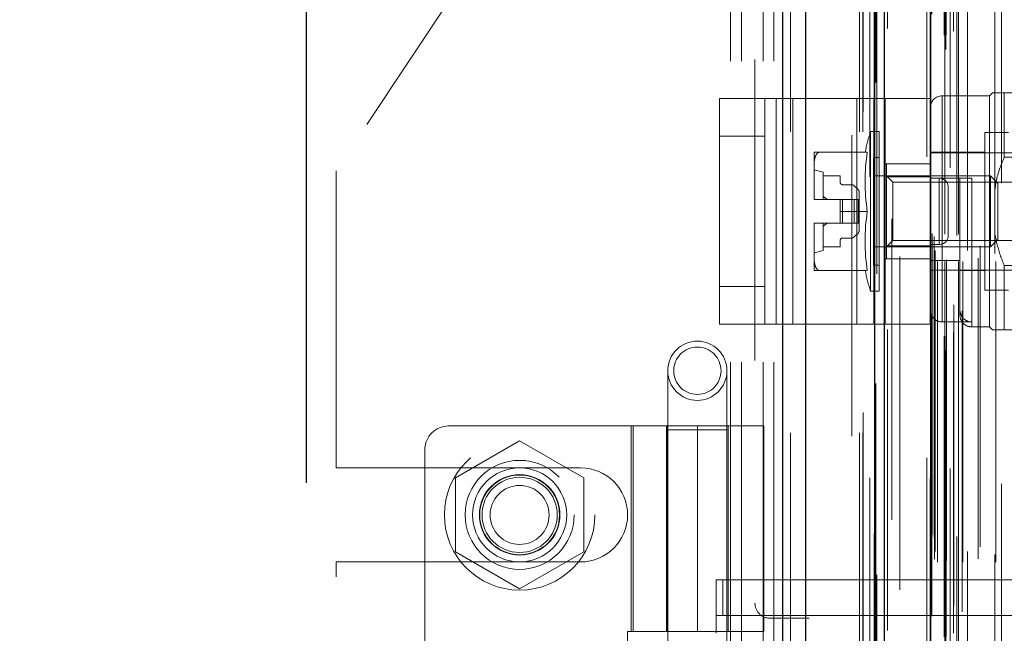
# Model space of a CAD drawing. Header units: inches. Extents: x 0.2 to 10.8, y 0.2 to 8.2.
# Tile 32 of 84: x 1.657 to 1.984, y 4.83 to 5.033. Entities that reach past the tile are written whole.
import ezdxf

# ---------------------------------------------------------------- set-up
doc = ezdxf.new("R2010")
doc.units = ezdxf.units.IN
doc.header["$MEASUREMENT"] = 0
doc.linetypes.add('HIDDEN', pattern=[0.07500000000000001, 0.05, -0.025])
doc.layers.add('DIMENSIONS', color=140, linetype='Continuous')
doc.styles.add('SLDTEXTSTYLE0', font='TXT', dxfattribs={"width": 0.7})
doc.dimstyles.new('SLDDIMSTYLE1', dxfattribs={"dimtxt": 0.0849609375, "dimasz": 0.13, "dimexe": 0, "dimexo": 0.0625, "dimgap": 0.021240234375, "dimtad": 0, "dimtih": 1, "dimtoh": 1, "dimlfac": 10, "dimrnd": 1e-09, "dimzin": 12, "dimdsep": 46, "dimtxsty": 'SLDTEXTSTYLE0', "dimsah": 1, "dimcen": 0.09, "dimadec": 0, "dimazin": 3, "dimtfac": 1, "dimtmove": 0, "dimatfit": 0, "dimfxl": 0, "dimfrac": 2, "dimtolj": 1, "dimtzin": 12, "dimarcsym": 0})

# ---------------------------------------------------------------- blocks, each defined once
blk = doc.blocks.new('_D_5')
at = {"layer": 'DIMENSIONS'}
for p, q in [((1.751954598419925, 4.879521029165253), (1.75195459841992, 6.036799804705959)), ((1.944020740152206, 5.368670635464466), (1.944020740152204, 6.036799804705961)), ((1.176083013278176, 5.911799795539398), (1.147552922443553, 5.911799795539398)), ((1.147552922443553, 5.911799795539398), (1.147552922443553, 5.776768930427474)), ((1.428552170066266, 5.911799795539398), (1.457082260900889, 5.911799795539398)), ((1.457082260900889, 5.911799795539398), (1.457082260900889, 5.776768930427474)), ((1.751954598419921, 5.911799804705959), (1.543675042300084, 5.911799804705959)), ((1.944020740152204, 5.91179980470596), (2.194020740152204, 5.911799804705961)), ((1.147552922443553, 5.776768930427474), (1.176083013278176, 5.776768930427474)), ((1.457082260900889, 5.776768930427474), (1.428552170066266, 5.776768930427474))]:
    blk.add_line(p, q, dxfattribs=at)
for points in [[(1.751954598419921, 5.911799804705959), (1.621954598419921, 5.931799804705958), (1.621954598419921, 5.891799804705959)], [(1.944020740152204, 5.91179980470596), (2.074020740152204, 5.891799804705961), (2.074020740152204, 5.93179980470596)]]:
    blk.add_solid(points, dxfattribs=at)
at = {"layer": 'DIMENSIONS', "char_height": 0.08333333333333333, "attachment_point": 1, "style": 'SLDTEXTSTYLE0'}
for s, insert in [('1.92', (1.176083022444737, 6.038242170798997)), ('48.8', (1.176083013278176, 5.884191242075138))]:
    blk.add_mtext(s, dxfattribs=dict(at, insert=insert))

msp = doc.modelspace()

# ---------------------------------------------------------------- linework, layer by layer
at = {"color": 7, "linetype": 'Continuous', "lineweight": 25}
for p, q in [((1.910329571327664, 2.996170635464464), (1.910329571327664, 5.33116597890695)), ((1.917966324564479, 2.996170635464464), (1.917966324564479, 5.329749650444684)), ((1.940857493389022, 2.996170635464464), (1.940857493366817, 5.318981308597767)), ((1.944020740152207, 2.996170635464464), (1.944020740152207, 5.318670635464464)), ((1.959384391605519, 5.287825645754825), (1.959384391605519, 3.027495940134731))]:
    msp.add_line(p, q, dxfattribs=at)
at = {"color": 7, "linetype": 'HIDDEN', "lineweight": 18}
for p, q in [((1.910329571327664, 5.331165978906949), (1.910329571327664, 2.996170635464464)), ((1.910329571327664, 5.331165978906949), (1.910329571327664, 2.996170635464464)), ((1.910329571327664, 2.996170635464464), (1.910329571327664, 5.331165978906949)), ((1.912875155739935, 2.996170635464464), (1.912875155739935, 5.329749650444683)), ((1.912875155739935, 2.996170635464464), (1.912875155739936, 5.329749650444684)), ((1.917966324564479, 2.996170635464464), (1.917966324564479, 5.329749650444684)), ((1.935766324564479, 2.996170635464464), (1.935766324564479, 5.318981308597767)), ((1.935766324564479, 2.996170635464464), (1.935766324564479, 5.318981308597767)), ((1.936820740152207, 2.996170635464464), (1.936820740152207, 5.318670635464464)), ((1.940857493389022, 2.996170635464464), (1.940857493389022, 5.318981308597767)), ((1.941162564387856, 3.012531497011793), (1.941162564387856, 5.302790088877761)), ((1.964455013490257, 3.023495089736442), (1.964455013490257, 5.291826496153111)), ((1.964455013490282, 3.023495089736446), (1.964455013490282, 5.291826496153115)), ((1.958134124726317, 5.287825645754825), (1.958134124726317, 3.027495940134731)), ((1.945068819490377, 3.030492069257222), (1.945068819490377, 5.284843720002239)), ((1.945068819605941, 3.030481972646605), (1.945068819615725, 5.284845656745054)), ((1.963944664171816, 3.02830003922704), (1.963944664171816, 5.287021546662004)), ((1.964556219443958, 3.028407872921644), (1.964556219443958, 5.286913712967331)), ((1.965829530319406, 5.28424914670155), (1.965829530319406, 3.031037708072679)), ((1.967020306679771, 3.029577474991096), (1.967020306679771, 5.285744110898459)), ((1.95926161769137, 5.280992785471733), (1.95926161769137, 3.03432880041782)), ((1.959293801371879, 3.034077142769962), (1.959293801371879, 5.281244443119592)), ((1.95983562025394, 3.035233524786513), (1.95983562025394, 5.28008806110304)), ((1.959835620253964, 3.035233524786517), (1.959835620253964, 5.280088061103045)), ((1.969897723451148, 3.036662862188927), (1.969897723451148, 5.278660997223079)), ((1.982911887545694, 5.27915876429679), (1.982911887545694, 3.036167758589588)), ((1.967057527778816, 3.038634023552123), (1.967057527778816, 5.27668756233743)), ((1.949192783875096, 3.044009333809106), (1.949192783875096, 5.271282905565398)), ((1.961652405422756, 3.053117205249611), (1.961652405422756, 5.262204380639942)), ((1.96165240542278, 3.053117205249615), (1.96165240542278, 5.262204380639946)), ((1.964140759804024, 5.262204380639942), (1.964140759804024, 3.053117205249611)), ((1.964140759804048, 3.053117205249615), (1.964140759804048, 5.262204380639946)), ((1.964640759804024, 3.053617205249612), (1.964640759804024, 5.261704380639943)), ((1.968140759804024, 5.261704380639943), (1.968140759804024, 3.053617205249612)), ((1.968640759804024, 3.053117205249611), (1.968640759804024, 5.262204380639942)), ((1.968640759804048, 5.262204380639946), (1.968640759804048, 3.053117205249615)), ((1.970048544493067, 3.053117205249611), (1.970048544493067, 5.262204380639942)), ((1.981053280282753, 3.053117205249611), (1.981053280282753, 5.262204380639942)), ((1.960640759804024, 3.054117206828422), (1.960640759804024, 5.261204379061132)), ((1.960640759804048, 3.054117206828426), (1.960640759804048, 5.261204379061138)), ((1.960934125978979, 3.056710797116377), (1.960934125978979, 5.258610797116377)), ((1.975206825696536, 3.054217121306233), (1.975206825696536, 5.261154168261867)), ((1.97159763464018, 5.256725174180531), (1.971597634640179, 3.058579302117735)), ((1.975863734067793, 3.058271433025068), (1.975863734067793, 5.257050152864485)), ((1.975863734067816, 3.058271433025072), (1.975863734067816, 5.25705015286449)), ((1.980730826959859, 5.255729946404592), (1.980730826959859, 3.059593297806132)), ((1.959899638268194, 3.062340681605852), (1.959899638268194, 5.252980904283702)), ((1.959899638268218, 3.062340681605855), (1.959899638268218, 5.252980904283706)), ((1.960556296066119, 3.061413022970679), (1.960556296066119, 5.253908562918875)), ((1.960556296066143, 3.061413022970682), (1.960556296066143, 5.253908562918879)), ((1.941508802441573, 5.249007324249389), (1.941508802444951, 3.066331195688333)), ((1.946469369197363, 3.067249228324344), (1.946469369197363, 5.24807235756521)), ((1.901020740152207, 5.220170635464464), (1.901020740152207, 4.839520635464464)), ((1.933220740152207, 3.095070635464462), (1.933220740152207, 5.220170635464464)), ((1.933220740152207, 3.095070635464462), (1.933220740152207, 5.220170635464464)), ((1.933220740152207, 3.095070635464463), (1.933220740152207, 5.220170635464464)), ((1.933220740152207, 3.095070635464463), (1.933220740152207, 5.220170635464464)), ((1.827370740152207, 5.081870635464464), (1.761820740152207, 4.983183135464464)), ((1.892920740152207, 4.419670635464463), (1.892920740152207, 5.081870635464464)), ((1.892920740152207, 4.419670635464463), (1.892920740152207, 5.081870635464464)), ((1.896520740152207, 4.419670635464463), (1.896520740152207, 5.081870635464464)), ((1.903720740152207, 4.419670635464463), (1.903720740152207, 5.081870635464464)), ((1.907320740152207, 4.419670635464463), (1.907320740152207, 5.081870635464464)), ((1.907320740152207, 4.419670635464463), (1.907320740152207, 5.081870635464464)), ((1.889267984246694, 4.932249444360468), (1.889267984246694, 5.007249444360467)), ((1.889267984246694, 5.007249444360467), (1.908020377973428, 5.007249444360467)), ((1.904267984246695, 4.932249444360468), (1.904267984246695, 5.007249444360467)), ((1.908020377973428, 4.932249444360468), (1.908020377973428, 5.007249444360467)), ((1.908020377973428, 5.007249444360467), (1.934891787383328, 5.007249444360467)), ((1.913644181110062, 4.932249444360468), (1.913644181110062, 5.007249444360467)), ((1.934891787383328, 4.932249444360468), (1.934891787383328, 5.007249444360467)), ((1.934891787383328, 5.007249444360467), (1.944267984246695, 5.007249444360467)), ((1.940515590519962, 4.932249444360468), (1.940515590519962, 5.007249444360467)), ((1.944267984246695, 5.007249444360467), (1.944267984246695, 4.932249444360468)), ((1.959267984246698, 5.007249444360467), (1.944267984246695, 5.007249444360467)), ((1.959267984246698, 5.007249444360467), (1.959267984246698, 4.932249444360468)), ((1.978953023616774, 5.008133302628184), (1.963204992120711, 5.008133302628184)), ((1.963204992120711, 4.932978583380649), (1.963204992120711, 5.007952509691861)), ((1.979937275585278, 5.009117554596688), (1.978953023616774, 5.008133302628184)), ((1.978953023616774, 5.008133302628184), (1.978953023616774, 4.931361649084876)), ((1.983874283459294, 5.009117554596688), (1.983874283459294, 4.987789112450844)), ((1.983874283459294, 5.009117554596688), (2.030134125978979, 5.009117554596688)), ((1.939408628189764, 4.996322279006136), (1.939408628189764, 4.943172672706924)), ((1.942338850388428, 4.996322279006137), (1.939408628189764, 4.996322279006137)), ((1.942338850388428, 4.996322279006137), (1.942338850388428, 4.943172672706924)), ((1.904267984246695, 4.994749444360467), (1.889267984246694, 4.994749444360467)), ((1.977378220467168, 4.995928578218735), (1.977378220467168, 4.943566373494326)), ((1.985252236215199, 4.995928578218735), (1.977378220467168, 4.995928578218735)), ((1.920685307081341, 4.989432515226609), (1.920685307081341, 4.985309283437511)), ((1.938341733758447, 4.989432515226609), (1.922577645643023, 4.989432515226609)), ((1.94037034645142, 4.987660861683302), (1.94037034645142, 4.951834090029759)), ((1.942338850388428, 4.987660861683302), (1.94037034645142, 4.987660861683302)), ((1.977378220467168, 4.989432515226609), (1.959267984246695, 4.989432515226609)), ((1.98800814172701, 4.989235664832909), (1.959267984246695, 4.989235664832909)), ((1.983874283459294, 4.987789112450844), (2.030134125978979, 4.987789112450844)), ((1.761820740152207, 4.884495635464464), (1.761820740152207, 4.983183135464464)), ((1.920685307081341, 4.985309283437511), (1.920685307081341, 4.973870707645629)), ((1.923638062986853, 4.982739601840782), (1.920685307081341, 4.983527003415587)), ((1.959267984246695, 4.985499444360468), (1.944267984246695, 4.985499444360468)), ((1.944701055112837, 4.985495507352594), (1.944701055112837, 4.98122741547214)), ((1.944701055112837, 4.985495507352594), (1.959267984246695, 4.985495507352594)), ((1.923638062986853, 4.982739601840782), (1.923638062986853, 4.973684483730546)), ((1.923638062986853, 4.981558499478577), (1.929346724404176, 4.981558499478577)), ((1.929346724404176, 4.981558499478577), (1.929346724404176, 4.979393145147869)), ((1.979293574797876, 4.981558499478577), (1.94037034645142, 4.981558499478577)), ((1.946832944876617, 4.979426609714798), (1.944701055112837, 4.981558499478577)), ((1.944701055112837, 4.98122741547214), (1.959267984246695, 4.98122741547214)), ((1.944701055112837, 4.98122741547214), (1.944701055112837, 4.958267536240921)), ((1.959267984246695, 4.980771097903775), (1.969110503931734, 4.980771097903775)), ((1.962267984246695, 4.980749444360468), (1.959267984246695, 4.980749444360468)), ((1.962267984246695, 4.958749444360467), (1.962267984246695, 4.980749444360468)), ((1.962267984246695, 4.980749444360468), (1.962267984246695, 4.958749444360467)), ((1.969110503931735, 4.953438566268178), (1.969110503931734, 4.980771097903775)), ((1.973047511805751, 4.980771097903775), (1.973047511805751, 4.931536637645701)), ((1.979293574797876, 4.981558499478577), (1.979293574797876, 4.957936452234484)), ((1.981708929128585, 4.979143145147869), (1.979293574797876, 4.981558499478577)), ((1.930134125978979, 4.978605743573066), (1.933188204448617, 4.978605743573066)), ((1.934023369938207, 4.978259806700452), (1.935300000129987, 4.976983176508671)), ((1.946832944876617, 4.979426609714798), (1.946832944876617, 4.960068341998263)), ((2.003752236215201, 4.979426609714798), (1.946832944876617, 4.979426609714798)), ((1.965267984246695, 4.961749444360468), (1.965267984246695, 4.977749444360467)), ((1.981708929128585, 4.979143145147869), (1.981708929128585, 4.960351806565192)), ((1.920685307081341, 4.973870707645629), (1.920685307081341, 4.973684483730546)), ((1.920685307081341, 4.973684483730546), (1.920686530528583, 4.973684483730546)), ((1.920686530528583, 4.973684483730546), (1.929346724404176, 4.973684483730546)), ((1.929346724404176, 4.973684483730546), (1.929346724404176, 4.96974747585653)), ((1.930134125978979, 4.973684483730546), (1.929346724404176, 4.973684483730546)), ((1.930134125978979, 4.973684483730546), (1.930134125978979, 4.965810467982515)), ((1.933188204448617, 4.973684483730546), (1.930134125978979, 4.973684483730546)), ((1.930134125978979, 4.973684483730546), (1.930134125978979, 4.965810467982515)), ((1.934023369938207, 4.973684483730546), (1.933188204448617, 4.973684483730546)), ((1.933188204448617, 4.973684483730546), (1.933188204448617, 4.965810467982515)), ((1.933188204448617, 4.973684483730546), (1.933188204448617, 4.965810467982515)), ((1.934023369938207, 4.973684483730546), (1.934023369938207, 4.965810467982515)), ((1.935300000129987, 4.973684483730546), (1.934023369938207, 4.973684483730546)), ((1.934023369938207, 4.973684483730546), (1.934023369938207, 4.965810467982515)), ((1.935300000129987, 4.973684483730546), (1.935300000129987, 4.965810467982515)), ((1.935645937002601, 4.973684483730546), (1.935300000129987, 4.973684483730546)), ((1.935300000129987, 4.973684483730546), (1.935300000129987, 4.965810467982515)), ((1.935645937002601, 4.976148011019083), (1.935645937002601, 4.973684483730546)), ((1.935645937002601, 4.973684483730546), (1.935645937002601, 4.965810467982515)), ((1.938341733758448, 4.96974747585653), (1.929346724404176, 4.96974747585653)), ((1.929346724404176, 4.965810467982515), (1.929346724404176, 4.96974747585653)), ((1.920685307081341, 4.965810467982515), (1.920685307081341, 4.965624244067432)), ((1.920685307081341, 4.965810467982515), (1.920686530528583, 4.965810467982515)), ((1.920685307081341, 4.965624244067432), (1.920685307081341, 4.95418566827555)), ((1.920686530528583, 4.965810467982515), (1.929346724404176, 4.965810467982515)), ((1.923638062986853, 4.965810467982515), (1.923638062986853, 4.956755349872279)), ((1.930134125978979, 4.965810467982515), (1.929346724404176, 4.965810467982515)), ((1.933188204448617, 4.965810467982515), (1.930134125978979, 4.965810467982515)), ((1.934023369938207, 4.965810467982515), (1.933188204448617, 4.965810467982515)), ((1.935300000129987, 4.965810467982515), (1.934023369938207, 4.965810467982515)), ((1.935645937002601, 4.965810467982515), (1.935300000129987, 4.965810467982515)), ((1.935645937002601, 4.965810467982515), (1.935645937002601, 4.963346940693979)), ((1.933188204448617, 4.960889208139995), (1.930134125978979, 4.960889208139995)), ((1.935300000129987, 4.962511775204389), (1.934023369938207, 4.961235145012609)), ((1.979293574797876, 4.957936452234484), (1.981708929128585, 4.960351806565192)), ((1.929346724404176, 4.957936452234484), (1.923638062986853, 4.957936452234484)), ((1.929346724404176, 4.960101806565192), (1.929346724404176, 4.957936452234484)), ((1.94037034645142, 4.957936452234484), (1.979293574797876, 4.957936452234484)), ((1.944701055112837, 4.957936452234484), (1.946832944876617, 4.960068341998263)), ((1.944701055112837, 4.958267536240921), (1.944701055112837, 4.953999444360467)), ((1.944701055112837, 4.958267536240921), (1.959267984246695, 4.958267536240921)), ((1.946832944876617, 4.960068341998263), (2.003752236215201, 4.960068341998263)), ((1.962267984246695, 4.958749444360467), (1.959267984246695, 4.958749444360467)), ((1.920685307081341, 4.955967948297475), (1.923638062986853, 4.956755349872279)), ((1.920685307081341, 4.95418566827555), (1.920685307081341, 4.950062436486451)), ((1.959267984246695, 4.953999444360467), (1.944267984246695, 4.953999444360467)), ((1.94037034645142, 4.951834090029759), (1.942338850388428, 4.951834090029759)), ((1.959267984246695, 4.953438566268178), (1.969110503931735, 4.953438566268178)), ((1.969110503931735, 4.953438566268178), (1.969110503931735, 4.937110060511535)), ((1.983874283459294, 4.951705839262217), (1.983874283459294, 4.930377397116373)), ((1.983874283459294, 4.951705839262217), (2.030134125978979, 4.951705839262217)), ((1.938341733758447, 4.950062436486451), (1.92257764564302, 4.950062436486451)), ((1.959267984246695, 4.950259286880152), (1.98800814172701, 4.950259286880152)), ((1.969110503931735, 4.950062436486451), (1.977378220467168, 4.950062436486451)), ((1.904267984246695, 4.944749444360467), (1.889267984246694, 4.944749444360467)), ((1.939408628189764, 4.943172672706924), (1.942338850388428, 4.943172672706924)), ((1.977378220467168, 4.943566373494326), (1.985252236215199, 4.943566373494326)), ((1.969110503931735, 4.937110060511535), (1.969110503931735, 4.935298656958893)), ((1.889267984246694, 4.932249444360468), (1.908020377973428, 4.932249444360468)), ((1.908020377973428, 4.932249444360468), (1.934891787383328, 4.932249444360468)), ((1.934891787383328, 4.932249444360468), (1.944267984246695, 4.932249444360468)), ((1.959267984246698, 4.932249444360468), (1.944267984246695, 4.932249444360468)), ((1.963204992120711, 4.932978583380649), (1.973047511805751, 4.932978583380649)), ((1.973047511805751, 4.931361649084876), (1.978953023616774, 4.931361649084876)), ((1.978953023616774, 4.931361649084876), (1.979937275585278, 4.930377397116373)), ((1.983874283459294, 4.930377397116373), (2.022934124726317, 4.930377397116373)), ((1.872033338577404, 4.916780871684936), (1.872033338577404, 4.897095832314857)), ((1.891718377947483, 4.897095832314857), (1.891718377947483, 4.916780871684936)), ((1.881875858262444, 4.898418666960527), (1.799198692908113, 4.898418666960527)), ((1.859828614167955, 4.898418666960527), (1.859828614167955, 4.830111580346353)), ((1.860579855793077, 4.830111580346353), (1.860579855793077, 4.898418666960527)), ((1.871639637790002, 4.898418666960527), (1.871639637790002, 4.830111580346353)), ((1.871988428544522, 4.898418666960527), (1.871988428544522, 4.830111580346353)), ((1.881875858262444, 4.898418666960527), (1.881875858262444, 4.830111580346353)), ((1.881875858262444, 4.898418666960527), (1.903923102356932, 4.898418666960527)), ((1.881875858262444, 4.830111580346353), (1.881875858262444, 4.898418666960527)), ((1.892112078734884, 4.830111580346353), (1.892112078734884, 4.898418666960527)), ((1.903923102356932, 4.830111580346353), (1.903923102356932, 4.898418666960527)), ((1.872033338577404, 4.897095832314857), (1.891718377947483, 4.897095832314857)), ((1.872033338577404, 4.897095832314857), (1.872033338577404, 4.601820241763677)), ((1.891718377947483, 4.601820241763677), (1.891718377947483, 4.897095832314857)), ((1.822820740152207, 4.893465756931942), (1.801520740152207, 4.881168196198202)), ((1.844120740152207, 4.881168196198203), (1.822820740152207, 4.893465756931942)), ((1.791324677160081, 4.890544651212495), (1.791324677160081, 4.611017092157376)), ((1.761820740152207, 4.884495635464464), (1.843070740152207, 4.884495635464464)), ((1.801520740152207, 4.881168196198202), (1.801520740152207, 4.856573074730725)), ((1.844120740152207, 4.856573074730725), (1.844120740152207, 4.881168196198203)), ((1.801520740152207, 4.856573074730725), (1.822820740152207, 4.844275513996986)), ((1.822820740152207, 4.844275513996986), (1.844120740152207, 4.856573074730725)), ((1.761820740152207, 4.648295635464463), (1.761820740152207, 4.853245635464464)), ((1.761820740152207, 4.853245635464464), (1.843070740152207, 4.853245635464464)), ((1.888175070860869, 4.847237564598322), (1.9960490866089, 4.847237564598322)), ((1.888175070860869, 4.829521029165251), (1.888175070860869, 4.847237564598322)), ((1.890326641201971, 4.835426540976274), (1.890326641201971, 4.847237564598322)), ((1.888175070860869, 4.835426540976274), (1.9960490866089, 4.835426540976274)), ((1.919020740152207, 4.834520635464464), (1.906020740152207, 4.834520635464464)), ((1.919020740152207, 4.667020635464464), (1.919020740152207, 4.834520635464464)), ((1.858611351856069, 4.830111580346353), (1.881875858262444, 4.830111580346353)), ((1.858611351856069, 4.830111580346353), (1.858611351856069, 4.671450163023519)), ((1.903923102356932, 4.830111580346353), (1.881875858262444, 4.830111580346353))]:
    msp.add_line(p, q, dxfattribs=at)
at = {"color": 7, "linetype": 'HIDDEN', "lineweight": 18, "flags": 128}
for points in [[(1.936953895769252, 5.302858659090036), (1.936953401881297, 4.175775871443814), (1.936953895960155, 3.012463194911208)], [(1.939233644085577, 5.281209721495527), (1.93923349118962, 4.175775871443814), (1.939233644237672, 3.034114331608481)], [(1.949192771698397, 3.044010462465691), (1.949192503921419, 4.064976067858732), (1.949192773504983, 5.271311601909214)], [(1.940638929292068, 5.262662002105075), (1.940638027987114, 4.175775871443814), (1.940638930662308, 3.052680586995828)], [(1.94063893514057, 5.262660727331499), (1.940638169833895, 4.203995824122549), (1.940638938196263, 3.052660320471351)], [(1.949178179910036, 3.054705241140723), (1.949178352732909, 4.139523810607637), (1.949178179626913, 5.260614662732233)]]:
    msp.add_lwpolyline(points, dxfattribs=at)
at = {"color": 7, "linetype": 'HIDDEN', "lineweight": 18}
for centre, radius in [((1.881875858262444, 4.916780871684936), 0.009842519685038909), ((1.881875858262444, 4.916780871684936), 0.007874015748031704), ((1.822820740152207, 4.868870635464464), 0.02500000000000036), ((1.822820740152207, 4.868891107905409), 0.01811023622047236), ((1.822820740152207, 4.868870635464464), 0.015625), ((1.822820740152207, 4.868891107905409), 0.01338582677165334), ((1.822820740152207, 4.868870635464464), 0.01325000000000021), ((1.822820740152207, 4.868870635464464), 0.01249999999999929), ((1.822820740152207, 4.868870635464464), 0.0097950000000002)]:
    msp.add_circle(centre, radius, dxfattribs=at)
for centre, radius, start, end in [((1.963204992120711, 5.004196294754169), 0.003937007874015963, 90, 180), ((2.02770892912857, 4.96974747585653), 0.09221259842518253, 163.2503397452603, 167.6739543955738), ((2.005292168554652, 4.979589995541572), 0.06767005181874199, 171.6367379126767, 188.3632620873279), ((1.962267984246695, 4.977749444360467), 0.003000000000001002, 0, 90), ((1.930134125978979, 4.979393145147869), 0.0007874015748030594, 180, 270.0000000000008), ((1.933188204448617, 4.977424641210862), 0.001181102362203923, 44.99999999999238, 90.00000000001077), ((1.934464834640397, 4.976148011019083), 0.001181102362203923, 0, 44.9999999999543), ((1.934632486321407, 4.973869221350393), 0.01394717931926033, 179.9938942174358, 180.7589344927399), ((1.934632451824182, 4.973869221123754), 0.01394714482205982, 179.9938932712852, 180.7589354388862), ((2.005292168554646, 4.959904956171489), 0.06767005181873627, 171.6367379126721, 188.3632620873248), ((1.934632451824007, 4.965625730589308), 0.01394714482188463, 179.2410645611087, 180.0061067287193), ((1.934632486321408, 4.965625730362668), 0.01394717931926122, 179.241065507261, 180.006105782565), ((1.930134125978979, 4.960101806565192), 0.0007874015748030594, 90, 180), ((1.933188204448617, 4.9620703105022), 0.001181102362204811, 269.9999999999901, 314.999999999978), ((1.934464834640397, 4.963346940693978), 0.001181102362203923, 315.000000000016, 4.308591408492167e-11), ((1.962267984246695, 4.961749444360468), 0.003000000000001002, 270.0000000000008, 0), ((2.02770892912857, 4.96974747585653), 0.09221259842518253, 192.326045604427, 196.7496602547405), ((1.973047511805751, 4.935298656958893), 0.003937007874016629, 180, 270.0000000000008), ((1.799198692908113, 4.890544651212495), 0.00787401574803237, 90, 180), ((1.843070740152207, 4.868870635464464), 0.015625, 270.0000000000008, 90), ((1.906020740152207, 4.839520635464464), 0.004999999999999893, 180, 270.0000000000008)]:
    msp.add_arc(centre, radius, start, end, dxfattribs=at)
for points, knots in [([(1.983874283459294, 5.009117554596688), (1.98291064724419, 5.009117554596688), (1.980954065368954, 5.009117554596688), (1.979751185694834, 5.009117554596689), (1.980013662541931, 5.009117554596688), (1.980048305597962, 5.009117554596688)], [0, 0, 0, 0, 0.457227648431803, 0.928362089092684, 1, 1, 1, 1]), ([(1.922577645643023, 4.989432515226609), (1.922344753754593, 4.989416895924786), (1.922128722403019, 4.989328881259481), (1.921766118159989, 4.989083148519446), (1.921617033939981, 4.988927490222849), (1.921242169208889, 4.988426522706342), (1.921084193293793, 4.988049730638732), (1.920739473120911, 4.986896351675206), (1.920685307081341, 4.986102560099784), (1.920685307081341, 4.985309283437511)], [0, 0, 0, 0, 0.1249999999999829, 0.1249999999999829, 0.2499999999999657, 0.2499999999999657, 0.4999999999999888, 0.4999999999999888, 1, 1, 1, 1]), ([(1.920685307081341, 4.989432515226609), (1.920685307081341, 4.989432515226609), (1.920739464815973, 4.989432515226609), (1.92108475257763, 4.989432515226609), (1.921244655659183, 4.989432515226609), (1.921615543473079, 4.989432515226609), (1.921765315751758, 4.989432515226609), (1.922128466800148, 4.989432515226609), (1.922344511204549, 4.989432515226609), (1.922577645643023, 4.989432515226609)], [0, 0, 0, 0, 0.5000000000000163, 0.5000000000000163, 0.7500000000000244, 0.7500000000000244, 0.8750000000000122, 0.8750000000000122, 1, 1, 1, 1]), ([(1.983874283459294, 4.987789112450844), (1.982798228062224, 4.985150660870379), (1.981309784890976, 4.981501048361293), (1.980856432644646, 4.977607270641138), (1.980730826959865, 4.976528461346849)], [0, 0, 0, 0, 0.7229401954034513, 1, 1, 1, 1]), ([(1.973047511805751, 4.980771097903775), (1.972514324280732, 4.980771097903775), (1.971990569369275, 4.980771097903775), (1.971025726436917, 4.980771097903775), (1.970587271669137, 4.980771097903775), (1.969870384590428, 4.980771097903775), (1.969586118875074, 4.980771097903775), (1.969208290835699, 4.980771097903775), (1.969110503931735, 4.980771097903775), (1.969110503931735, 4.980771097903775)], [0, 0, 0, 0, 0.25, 0.25, 0.5, 0.5, 0.75, 0.75, 1, 1, 1, 1]), ([(1.980730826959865, 4.962201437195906), (1.981255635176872, 4.959814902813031), (1.982043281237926, 4.956233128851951), (1.983416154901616, 4.952838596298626), (1.983874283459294, 4.951705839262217)], [0, 0, 0, 0, 0.6662995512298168, 1, 1, 1, 1]), ([(1.920685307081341, 4.95418566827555), (1.920685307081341, 4.953392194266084), (1.920739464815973, 4.952597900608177), (1.921084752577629, 4.951443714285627), (1.921244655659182, 4.951065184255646), (1.921615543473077, 4.950569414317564), (1.921765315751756, 4.950412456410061), (1.922128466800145, 4.950166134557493), (1.922344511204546, 4.950078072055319), (1.92257764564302, 4.950062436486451)], [0, 0, 0, 0, 0.5000000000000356, 0.5000000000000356, 0.7500000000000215, 0.7500000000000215, 0.8750000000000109, 0.8750000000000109, 1, 1, 1, 1]), ([(1.92257764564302, 4.950062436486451), (1.92234475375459, 4.950062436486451), (1.922128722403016, 4.950062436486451), (1.921766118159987, 4.950062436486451), (1.92161703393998, 4.950062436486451), (1.921242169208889, 4.950062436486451), (1.921084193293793, 4.950062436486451), (1.920739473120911, 4.950062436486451), (1.920685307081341, 4.950062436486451), (1.920685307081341, 4.950062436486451)], [0, 0, 0, 0, 0.1249999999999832, 0.1249999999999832, 0.2499999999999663, 0.2499999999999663, 0.4999999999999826, 0.4999999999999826, 1, 1, 1, 1]), ([(1.959267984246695, 4.937110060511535), (1.959267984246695, 4.936577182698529), (1.959363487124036, 4.936055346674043), (1.95974341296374, 4.93506497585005), (1.960024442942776, 4.934610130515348), (1.9611036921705, 4.933449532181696), (1.962137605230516, 4.932978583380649), (1.963204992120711, 4.932978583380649)], [0, 0, 0, 0, 0.2499999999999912, 0.2499999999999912, 0.4999999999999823, 0.4999999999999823, 1, 1, 1, 1]), ([(1.969110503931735, 4.937110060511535), (1.969110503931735, 4.936577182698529), (1.969206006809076, 4.936055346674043), (1.96958593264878, 4.93506497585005), (1.969866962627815, 4.934610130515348), (1.97094621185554, 4.933449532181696), (1.971980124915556, 4.932978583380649), (1.973047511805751, 4.932978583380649)], [0, 0, 0, 0, 0.2499999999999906, 0.2499999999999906, 0.4999999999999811, 0.4999999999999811, 1, 1, 1, 1]), ([(1.983874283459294, 4.930377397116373), (1.98291064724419, 4.930377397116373), (1.980954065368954, 4.930377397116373), (1.979751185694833, 4.930377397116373), (1.980013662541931, 4.930377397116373), (1.980048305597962, 4.930377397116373)], [0, 0, 0, 0, 0.4572276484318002, 0.9283620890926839, 1, 1, 1, 1])]:
    msp.add_open_spline(points, degree=3, knots=knots, dxfattribs=at)
for points in [[(1.923638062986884, 4.974710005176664), (1.924107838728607, 4.974373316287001), (1.924574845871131, 4.974032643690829), (1.925036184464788, 4.973684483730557)], [(1.925036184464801, 4.965810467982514), (1.92457484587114, 4.965462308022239), (1.924107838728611, 4.965121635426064), (1.923638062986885, 4.964784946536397)]]:
    msp.add_open_spline(points, degree=3, dxfattribs=at)

# ---------------------------------------------------------------- dimensions: what is measured, and where the dimension line sits
at = {"layer": 'DIMENSIONS'}
dim = msp.add_linear_dim(base=(1.944020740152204, 5.911799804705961), p1=(1.751954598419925, 4.829521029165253), p2=(1.944020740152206, 5.318670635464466), dimstyle='SLDDIMSTYLE1', dxfattribs=at)
dim.commit()
dim.dimension.update_dxf_attribs({"geometry": '_D_5', "text_midpoint": (1.302317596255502, 5.911799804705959), "dimtype": 160})

doc.saveas('drawing.dxf')
